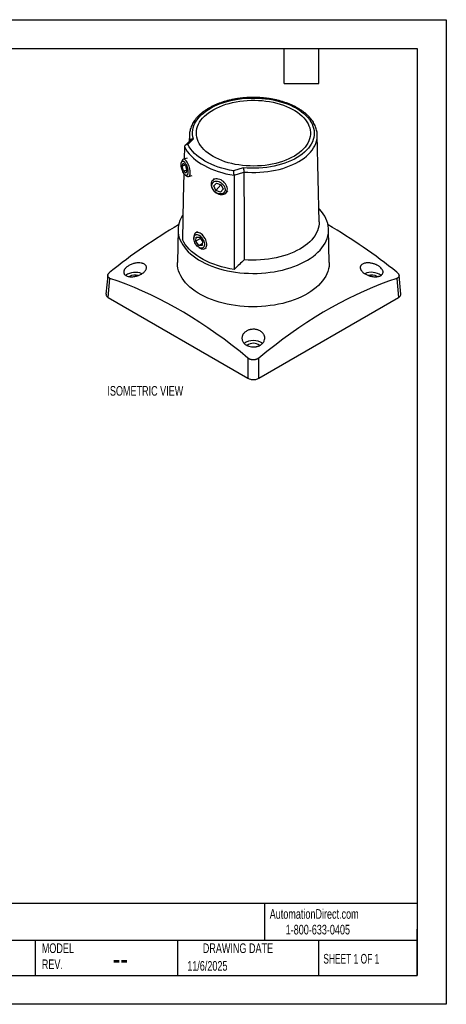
# Model space of a CAD drawing. Header units: millimetres. Extents: x 0 to 838, y 0 to 648.
# Tile 3 of 3: x 558 to 838, y 0 to 648. Entities that reach past the tile are written whole.
import ezdxf

# ---------------------------------------------------------------- set-up
doc = ezdxf.new("R2010")
doc.units = ezdxf.units.MM
doc.header["$LTSCALE"] = 3
doc.layers.add('DIMENSIONS', color=140, linetype='Continuous', lineweight=25)
doc.layers.add('TEXT', color=140, linetype='Continuous', lineweight=25)
doc.styles.add('SLDTEXTSTYLE0', font='TXT', dxfattribs={"width": 0.7})
doc.styles.add('SLDTEXTSTYLE1', font='TXT', dxfattribs={"width": 0.65})

msp = doc.modelspace()

# ---------------------------------------------------------------- linework, layer by layer
at = {"color": 7, "linetype": 'Continuous'}
for p, q in [((0.01, 647.71), (838.21, 647.71)), ((838.21, 647.71), (838.21, 0.01)), ((838.21, 0.01), (0.01, 0.01))]:
    msp.add_line(p, q, dxfattribs=at)
for p, q in [((669.29, 571.77), (669.2, 567.79)), ((669.29, 571.77), (669.29, 571.71)), ((753.35, 571.77), (753.35, 571.85)), ((754.57, 514.8), (753.35, 571.77)), ((666.04, 564.13), (665.85, 556.16)), ((670.14, 568.73), (666.43, 565.02)), ((668.19, 565.59), (671.84, 569.24)), ((664.61, 555.28), (664.08, 554.1)), ((664.5, 551.41), (665.12, 553.3)), ((666.52, 552.01), (664.5, 551.41)), ((665.44, 548.08), (664.5, 551.41)), ((665.12, 553.3), (666.68, 551.86)), ((667.77, 556.72), (665.32, 556.01)), ((666.68, 551.86), (667.62, 548.53)), ((667.57, 548.7), (665.44, 548.08)), ((667, 546.64), (665.44, 548.08)), ((666.63, 545.43), (667.72, 544.72)), ((667.62, 548.53), (667, 546.64)), ((668.71, 544.49), (671.01, 545.17)), ((704.66, 550.29), (698.34, 548.18)), ((698.6, 545.33), (705.05, 547.48)), ((685.54, 543.14), (684.36, 541.8)), ((685.29, 538.35), (686.98, 540.22)), ((686.68, 535.41), (685.29, 538.35)), ((686.68, 535.41), (689.99, 539.17)), ((686.98, 540.22), (690.06, 539.15)), ((690.06, 539.15), (691.45, 536.21)), ((689.76, 534.35), (686.68, 535.41)), ((691.44, 536.25), (689.76, 534.35)), ((691.45, 536.21), (689.76, 534.35)), ((693.36, 533.86), (694.48, 535.14)), ((661.82, 509.74), (661.36, 488.07)), ((674.51, 508.13), (673.42, 507.5)), ((761.28, 488.07), (760.82, 509.74)), ((672.17, 504.75), (672.17, 503.88)), ((673.45, 501.92), (673.63, 504.63)), ((676.5, 503.68), (673.45, 501.92)), ((675.47, 499.15), (673.45, 501.92)), ((673.63, 504.63), (675.84, 504.58)), ((677.77, 500.48), (675.47, 499.15)), ((677.68, 499.1), (675.47, 499.15)), ((675.84, 504.58), (677.86, 501.82)), ((677.86, 501.82), (677.68, 499.1)), ((675.66, 497.84), (676.42, 497.41)), ((679.42, 497.11), (680.4, 497.68)), ((615.51, 479.37), (614.4, 467.08)), ((808.24, 467.08), (807.12, 479.37)), ((615.85, 464.89), (617, 477.53)), ((805.64, 477.53), (806.78, 464.89)), ((615.85, 464.89), (707.79, 411.82)), ((714.85, 411.82), (806.78, 464.89)), ((707.79, 425.12), (707.79, 411.82)), ((714.85, 411.82), (714.85, 425.12))]:
    msp.add_line(p, q)
at = {"flags": 128}
for points in [[(671.84, 569.24), (671.49, 570.72), (671.31, 572.21), (671.3, 573.7), (671.45, 575.2), (671.77, 576.68), (672.26, 578.15), (672.91, 579.6), (673.72, 581.02), (674.69, 582.4), (675.81, 583.75), (677.08, 585.05), (678.49, 586.31), (680.04, 587.5), (681.72, 588.64), (683.52, 589.71), (685.45, 590.72), (687.48, 591.64), (689.6, 592.5), (691.82, 593.27), (694.13, 593.95), (696.5, 594.55), (698.93, 595.06), (701.42, 595.47), (703.95, 595.8), (706.51, 596.02), (709.09, 596.16), (711.68, 596.19), (714.27, 596.13), (716.84, 595.97), (719.39, 595.72), (721.91, 595.37), (724.39, 594.93), (726.81, 594.39), (729.16, 593.77), (731.44, 593.06), (733.64, 592.27), (735.74, 591.39), (737.74, 590.44), (739.63, 589.42), (741.4, 588.33), (743.04, 587.18), (744.56, 585.96), (745.93, 584.7), (747.16, 583.38), (748.24, 582.02), (749.16, 580.62), (749.93, 579.2), (750.53, 577.74), (750.97, 576.27), (751.24, 574.78), (751.35, 573.29), (751.29, 571.79), (751.06, 570.3), (750.67, 568.83), (750.11, 567.37), (749.39, 565.93), (748.51, 564.52), (747.47, 563.15), (746.29, 561.83), (744.95, 560.54), (743.48, 559.31), (741.87, 558.14), (740.13, 557.03), (738.28, 555.99), (736.31, 555.02), (734.23, 554.13), (732.06, 553.31), (729.8, 552.58), (727.47, 551.93), (725.07, 551.37), (722.61, 550.91), (720.1, 550.53), (717.56, 550.25), (714.99, 550.07), (712.4, 549.98), (709.81, 549.98), (707.23, 550.09), (704.66, 550.29)], [(684.8, 557.77), (683.11, 558.82), (681.54, 559.92), (680.1, 561.09), (678.79, 562.31), (677.63, 563.57), (676.61, 564.88), (675.75, 566.22), (675.04, 567.59), (674.49, 568.99), (674.11, 570.4), (673.88, 571.83), (673.82, 573.26), (673.92, 574.69), (674.19, 576.11), (674.62, 577.52), (675.21, 578.91), (675.95, 580.28), (676.85, 581.61), (677.91, 582.91), (679.1, 584.16), (680.44, 585.37), (681.92, 586.52), (683.52, 587.61), (685.24, 588.64), (687.08, 589.6), (689.03, 590.49), (691.07, 591.3), (693.2, 592.03), (695.41, 592.68), (697.69, 593.25), (700.03, 593.72), (702.41, 594.11), (704.84, 594.4), (707.3, 594.6), (709.77, 594.71), (712.25, 594.72), (714.72, 594.64), (717.19, 594.46), (719.62, 594.19), (722.02, 593.83), (724.37, 593.37), (726.67, 592.83), (728.89, 592.2), (731.04, 591.49), (733.11, 590.7), (735.08, 589.83), (736.94, 588.88), (738.7, 587.87), (740.33, 586.8), (741.84, 585.66), (743.21, 584.47), (744.45, 583.23), (745.53, 581.94), (746.47, 580.61), (747.26, 579.26), (747.89, 577.87), (748.36, 576.47), (748.66, 575.05), (748.81, 573.62), (748.79, 572.18), (748.6, 570.76), (748.26, 569.34), (747.75, 567.94), (747.08, 566.56), (746.25, 565.21), (745.28, 563.89), (744.15, 562.62), (742.88, 561.39), (741.47, 560.21), (739.93, 559.09), (738.27, 558.03), (736.49, 557.03), (734.6, 556.11), (732.6, 555.26), (730.51, 554.48), (728.34, 553.79), (726.1, 553.18), (723.79, 552.66), (721.42, 552.23), (719.01, 551.89), (716.57, 551.64), (714.11, 551.49), (711.63, 551.43), (709.15, 551.47), (706.68, 551.6), (704.23, 551.82), (701.81, 552.14), (699.44, 552.55), (697.11, 553.05), (694.85, 553.63), (692.66, 554.3), (690.55, 555.05), (688.53, 555.89), (686.61, 556.79), (684.8, 557.77)], [(705.05, 547.48), (707.66, 547.3), (710.29, 547.22), (712.92, 547.23), (715.55, 547.33), (718.16, 547.53), (720.74, 547.83), (723.29, 548.21), (725.79, 548.69), (728.23, 549.26), (730.61, 549.91), (732.91, 550.65), (735.12, 551.48), (737.25, 552.37), (739.27, 553.35), (741.18, 554.39), (742.97, 555.51), (744.64, 556.68), (746.18, 557.92), (747.58, 559.2), (748.84, 560.54), (749.95, 561.92), (750.91, 563.33), (751.72, 564.78), (752.37, 566.25), (752.85, 567.74), (753.18, 569.25), (753.34, 570.77), (753.35, 571.77)], [(666.04, 564.13), (666.88, 562.58), (667.89, 561.05), (669.06, 559.56), (670.37, 558.11), (671.84, 556.72), (673.45, 555.37), (675.2, 554.08), (677.07, 552.86), (679.08, 551.71), (681.19, 550.62), (683.42, 549.61), (685.75, 548.68), (688.17, 547.84), (690.68, 547.08), (693.26, 546.4), (695.9, 545.82), (698.6, 545.33)], [(698.34, 548.18), (695.71, 548.69), (693.14, 549.29), (690.64, 549.99), (688.21, 550.77), (685.87, 551.63), (683.63, 552.58), (681.5, 553.6), (679.47, 554.7), (677.57, 555.86), (675.8, 557.1), (674.16, 558.39), (672.67, 559.74), (671.32, 561.14), (670.12, 562.58), (669.08, 564.07), (668.19, 565.59)], [(668.11, 546.05), (667.91, 545.62), (667.65, 545.34), (667.34, 545.22), (666.98, 545.26), (666.59, 545.46), (666.18, 545.81), (665.77, 546.31), (665.37, 546.93), (664.99, 547.65), (664.64, 548.45), (664.35, 549.31), (664.11, 550.18), (663.94, 551.05), (663.85, 551.88), (663.82, 552.65), (663.88, 553.33), (664, 553.89), (664.2, 554.32), (664.46, 554.6), (664.78, 554.72), (665.14, 554.68), (665.53, 554.48), (665.94, 554.12), (666.35, 553.63), (666.75, 553.01), (667.13, 552.28), (667.47, 551.48), (667.77, 550.63), (668, 549.75), (668.17, 548.88), (668.27, 548.05), (668.29, 547.28), (668.24, 546.61), (668.11, 546.05)], [(669.52, 545.47), (669.66, 546.08), (669.73, 546.8), (669.73, 547.61), (669.65, 548.49), (669.5, 549.43), (669.29, 550.38), (669.01, 551.33), (668.67, 552.25), (668.3, 553.12), (667.88, 553.91), (667.45, 554.6), (667, 555.17), (666.55, 555.6), (666.11, 555.89), (665.7, 556.03), (665.33, 556.01), (665, 555.83), (664.73, 555.5), (664.61, 555.28)], [(665.63, 546.56), (665.25, 530.08), (664.63, 503.1)], [(667.72, 544.72), (667.91, 544.61), (668.33, 544.47), (668.7, 544.49), (669.03, 544.67), (669.3, 545), (669.52, 545.47)], [(698.6, 545.33), (698.7, 510.76), (698.78, 483.38)], [(705.05, 547.48), (705.18, 515.27), (705.29, 489.77)], [(689.16, 542.63), (688.28, 542.87), (687.41, 542.98), (686.59, 542.94), (685.82, 542.76), (685.14, 542.45), (684.56, 542.01), (684.09, 541.46), (683.76, 540.81), (683.56, 540.07), (683.51, 539.28), (683.61, 538.45), (683.85, 537.6), (684.22, 536.76), (684.72, 535.94), (685.34, 535.18), (686.05, 534.49), (686.84, 533.89), (687.68, 533.4), (688.55, 533.03), (689.43, 532.79), (690.3, 532.69), (691.13, 532.73), (691.89, 532.91), (692.58, 533.22), (693.16, 533.66), (693.62, 534.21), (693.96, 534.86), (694.15, 535.59), (694.2, 536.39), (694.11, 537.22), (693.87, 538.07), (693.49, 538.91), (692.99, 539.72), (692.38, 540.49), (691.67, 541.18), (690.88, 541.77), (690.04, 542.26), (689.16, 542.63)], [(688.62, 541.22), (689.42, 540.88), (690.19, 540.41), (690.89, 539.83), (691.51, 539.17), (692.02, 538.44), (692.41, 537.68), (692.65, 536.9), (692.76, 536.13), (692.71, 535.4), (692.52, 534.74), (692.18, 534.16), (691.72, 533.69), (691.14, 533.34), (690.46, 533.13), (689.72, 533.06), (688.93, 533.13), (688.12, 533.34), (687.32, 533.69), (686.55, 534.15), (685.85, 534.73), (685.23, 535.39), (684.72, 536.12), (684.34, 536.88), (684.09, 537.66), (683.98, 538.43), (684.03, 539.16), (684.22, 539.82), (684.56, 540.4), (685.02, 540.87), (685.6, 541.22), (686.28, 541.43), (687.02, 541.51), (687.81, 541.44), (688.62, 541.22)], [(664.93, 519.36), (664.63, 518.88), (663.76, 517.31), (663.05, 515.72), (662.5, 514.1), (662.11, 512.47), (661.88, 510.83), (661.82, 509.18), (661.92, 507.54), (662.19, 505.9), (662.62, 504.27), (663.21, 502.66), (663.96, 501.07), (664.87, 499.51), (665.94, 497.98), (667.15, 496.49), (668.51, 495.04), (670.01, 493.64), (671.65, 492.29), (673.43, 491), (675.32, 489.77), (677.34, 488.61), (679.47, 487.51), (681.71, 486.49), (684.04, 485.54), (686.47, 484.68), (688.97, 483.89), (691.56, 483.19), (694.2, 482.58), (696.91, 482.05), (699.66, 481.62), (702.45, 481.28), (705.27, 481.03), (708.11, 480.87), (710.96, 480.81), (713.81, 480.85), (716.66, 480.98), (719.48, 481.21), (722.28, 481.52), (725.05, 481.93), (727.76, 482.44), (730.43, 483.03), (733.03, 483.71), (735.55, 484.47), (738, 485.32), (740.36, 486.25), (742.62, 487.25), (744.78, 488.33), (746.82, 489.48), (748.75, 490.69), (750.55, 491.97), (752.23, 493.3), (753.76, 494.69), (755.16, 496.12), (756.41, 497.6), (757.51, 499.12), (758.46, 500.68), (759.25, 502.26), (759.89, 503.86), (760.36, 505.49), (760.66, 507.13), (760.81, 508.77), (760.79, 510.42), (760.6, 512.06), (760.25, 513.7), (759.74, 515.32), (759.07, 516.92), (758.24, 518.49), (757.25, 520.04), (756.11, 521.55), (754.83, 523.02), (754.38, 523.48)], [(754.57, 514.8), (754.52, 513.33), (754.32, 511.79), (753.95, 510.27), (753.42, 508.76), (752.73, 507.28), (751.88, 505.82), (750.88, 504.39), (749.72, 503), (748.42, 501.66), (746.98, 500.37), (745.41, 499.12), (743.71, 497.94), (741.88, 496.82), (739.94, 495.77), (737.88, 494.79), (735.73, 493.88), (733.49, 493.05), (731.16, 492.3), (728.75, 491.64), (726.28, 491.06), (723.75, 490.58), (721.18, 490.18), (718.56, 489.87), (715.92, 489.66), (713.27, 489.55), (710.6, 489.53), (707.94, 489.6), (705.29, 489.77)], [(680.65, 499.49), (680.64, 500.3), (680.52, 501.17), (680.29, 502.07), (679.95, 502.97), (679.52, 503.86), (679, 504.7), (678.41, 505.48), (677.76, 506.17), (677.08, 506.76), (676.39, 507.22), (675.69, 507.55), (675.01, 507.74), (674.37, 507.78), (673.79, 507.67), (673.27, 507.41), (672.85, 507.02), (672.52, 506.49), (672.3, 505.85), (672.19, 505.12), (672.17, 504.75)], [(679.13, 499.56), (679.02, 498.89), (678.8, 498.32), (678.47, 497.87), (678.05, 497.56), (677.54, 497.4), (676.97, 497.38), (676.35, 497.52), (675.72, 497.81), (675.07, 498.24), (674.45, 498.79), (673.87, 499.44), (673.35, 500.18), (672.91, 500.97), (672.57, 501.8), (672.32, 502.63), (672.19, 503.43), (672.18, 504.18), (672.29, 504.85), (672.51, 505.41), (672.84, 505.86), (673.27, 506.17), (673.77, 506.34), (674.34, 506.35), (674.96, 506.21), (675.6, 505.92), (676.24, 505.5), (676.86, 504.95), (677.44, 504.29), (677.96, 503.56), (678.4, 502.76), (678.75, 501.94), (678.99, 501.11), (679.12, 500.31), (679.13, 499.56)], [(698.78, 483.38), (695.94, 483.88), (693.15, 484.48), (690.43, 485.17), (687.79, 485.96), (685.23, 486.84), (682.78, 487.81), (680.43, 488.87), (678.2, 490), (676.1, 491.22), (674.13, 492.51), (672.3, 493.86), (670.62, 495.28), (669.09, 496.75), (667.73, 498.27), (666.52, 499.85), (665.49, 501.46), (664.63, 503.1)], [(676.42, 497.41), (676.45, 497.39), (677.14, 497.06), (677.82, 496.87), (678.46, 496.83), (679.05, 496.94), (679.56, 497.2), (679.98, 497.59), (680.31, 498.12), (680.54, 498.76), (680.65, 499.49)], [(761.28, 488.07), (761.27, 487.09), (761.13, 485.43), (760.81, 483.78), (760.34, 482.14), (759.7, 480.52), (758.9, 478.92), (757.95, 477.35), (756.83, 475.82), (755.57, 474.33), (754.16, 472.88), (752.61, 471.48), (750.92, 470.13), (749.1, 468.84), (747.15, 467.62), (745.09, 466.46), (742.91, 465.37), (740.63, 464.36), (738.25, 463.42), (735.78, 462.57), (733.23, 461.79), (730.61, 461.11), (727.92, 460.51), (725.18, 460), (722.39, 459.59), (719.56, 459.27), (716.71, 459.04), (713.84, 458.91), (710.96, 458.87), (708.08, 458.93), (705.21, 459.09), (702.37, 459.34), (699.55, 459.68), (696.77, 460.12), (694.04, 460.65), (691.37, 461.27), (688.76, 461.98), (686.23, 462.77), (683.79, 463.65), (681.43, 464.6), (679.17, 465.64), (677.02, 466.74), (674.99, 467.92), (673.07, 469.16), (671.28, 470.46), (669.63, 471.82), (668.11, 473.23), (666.74, 474.7), (665.51, 476.2), (664.44, 477.74), (663.52, 479.32), (662.76, 480.92), (662.16, 482.55), (661.73, 484.19), (661.46, 485.85), (661.36, 487.51), (661.36, 488.07)], [(707.79, 425.12), (702.56, 429.37), (697.31, 433.49), (692.02, 437.47), (686.72, 441.31), (681.39, 445.01), (676.05, 448.56), (670.69, 451.96), (665.32, 455.22), (659.95, 458.32), (654.57, 461.27), (649.18, 464.07), (643.8, 466.71), (638.42, 469.2), (633.05, 471.52), (627.68, 473.68), (622.33, 475.69), (617, 477.53)], [(805.64, 477.53), (800.3, 475.69), (794.95, 473.68), (789.59, 471.52), (784.22, 469.2), (778.84, 466.71), (773.46, 464.07), (768.07, 461.27), (762.69, 458.32), (757.31, 455.22), (751.94, 451.96), (746.59, 448.56), (741.24, 445.01), (735.92, 441.31), (730.61, 437.47), (725.33, 433.49), (720.08, 429.37), (714.85, 425.12)]]:
    msp.add_lwpolyline(points, dxfattribs=at)
for centre, radius, start, end in [((683.49, 571.48), 14.2, 179.08524, 193.16531), ((847.2, 195.86), 366.93, 120.284, 128.85455), ((574.67, 194.74), 368.28, 51.1612, 59.70025), ((633.63, 470.38), 11.13, 66.68282, 124.78042), ((633.57, 473.03), 6.73, 72.32027, 123.10632), ((789.02, 470.48), 11.04, 54.9136, 113.62252), ((789.06, 473.02), 6.73, 57.04029, 107.92894), ((711.32, 425.72), 10.91, 56.53905, 123.66221), ((711.32, 428.8), 6.1, 48.28875, 131.54356)]:
    msp.add_arc(centre, radius, start, end)
for points, knots in [([(753.33, 571.86), (753.32, 572.2), (753.3, 573.04), (753.09, 574.38), (752.74, 575.87), (752.23, 577.34), (751.58, 578.78), (750.79, 580.2), (749.86, 581.6), (748.79, 582.95), (747.58, 584.27), (746.25, 585.54), (744.78, 586.75), (743.2, 587.92), (741.51, 589.02), (739.71, 590.06), (737.81, 591.03), (735.82, 591.93), (733.74, 592.75), (731.59, 593.5), (729.36, 594.17), (727.08, 594.77), (724.74, 595.28), (722.35, 595.7), (719.93, 596.05), (717.48, 596.31), (715, 596.48), (712.52, 596.56), (710.03, 596.56), (707.54, 596.47), (705.07, 596.3), (702.62, 596.04), (700.2, 595.69), (697.81, 595.26), (695.48, 594.75), (693.19, 594.15), (690.97, 593.48), (688.82, 592.72), (686.75, 591.89), (684.76, 590.99), (682.86, 590.02), (681.06, 588.98), (679.37, 587.87), (677.78, 586.7), (676.32, 585.47), (674.98, 584.19), (673.77, 582.86), (672.69, 581.48), (671.76, 580.06), (670.97, 578.62), (670.33, 577.14), (669.84, 575.65), (669.5, 574.15), (669.32, 572.83), (669.31, 572.01), (669.3, 571.7)], [0, 0, 0, 0, 0.012572, 0.030991, 0.049439, 0.067957, 0.086578, 0.105319, 0.124188, 0.143177, 0.162271, 0.18145, 0.200691, 0.219975, 0.239285, 0.258606, 0.277927, 0.297241, 0.316545, 0.335837, 0.355117, 0.374384, 0.393639, 0.412885, 0.432122, 0.451352, 0.470577, 0.489799, 0.50902, 0.528242, 0.547465, 0.566693, 0.585926, 0.605168, 0.624419, 0.643682, 0.662958, 0.68225, 0.701556, 0.72088, 0.740219, 0.759572, 0.778936, 0.798304, 0.817663, 0.837, 0.856295, 0.875528, 0.894674, 0.91371, 0.932619, 0.951393, 0.970038, 0.988572, 1, 1, 1, 1]), ([(668.19, 565.59), (668.14, 565.59), (668.04, 565.6), (667.89, 565.59), (667.75, 565.58), (667.62, 565.57), (667.51, 565.55), (667.3, 565.51), (667.02, 565.42), (666.73, 565.27), (666.5, 565.1), (666.34, 564.93), (666.21, 564.74), (666.11, 564.55), (666.05, 564.34), (666.04, 564.2), (666.04, 564.13)], [0, 0, 0, 0, 0.050027, 0.096794, 0.140296, 0.180528, 0.217488, 0.251172, 0.382412, 0.501073, 0.589558, 0.675675, 0.759585, 0.841471, 0.921536, 1, 1, 1, 1]), ([(671.84, 569.24), (671.58, 569.24), (671.05, 569.25), (670.47, 569.02), (670.22, 568.8), (670.14, 568.73)], [0, 0, 0, 0, 0.401632, 0.802007, 1, 1, 1, 1]), ([(698.6, 545.33), (698.6, 545.37), (698.6, 545.45), (698.6, 545.57), (698.6, 545.7), (698.59, 545.84), (698.59, 545.98), (698.58, 546.12), (698.57, 546.27), (698.56, 546.42), (698.55, 546.57), (698.53, 546.73), (698.51, 546.96), (698.48, 547.26), (698.44, 547.56), (698.41, 547.81), (698.38, 548), (698.36, 548.12), (698.34, 548.18)], [0, 0, 0, 0, 0.042607, 0.08566, 0.129197, 0.173253, 0.217865, 0.263064, 0.308883, 0.355349, 0.402492, 0.450337, 0.498907, 0.618103, 0.749049, 0.819517, 0.90318, 1, 1, 1, 1]), ([(704.66, 550.29), (704.67, 550.26), (704.68, 550.21), (704.71, 550.13), (704.73, 550.05), (704.75, 549.96), (704.77, 549.88), (704.79, 549.8), (704.82, 549.64), (704.87, 549.38), (704.92, 549.04), (704.96, 548.73), (704.99, 548.46), (705.02, 548.19), (705.03, 547.94), (705.04, 547.7), (705.05, 547.55), (705.05, 547.48)], [0, 0, 0, 0, 0.042805, 0.0832903, 0.1214535, 0.157292, 0.1908041, 0.2219879, 0.2508423, 0.3813604, 0.5006828, 0.5885385, 0.674375, 0.7583056, 0.8404576, 0.9209715, 1, 1, 1, 1]), ([(628.23, 479.04), (627.94, 479.15), (627.44, 479.4), (626.84, 479.84), (626.38, 480.38), (626.08, 481.03), (626, 481.75), (626.13, 482.48), (626.43, 483.18), (626.92, 483.93), (627.62, 484.69), (628.46, 485.36), (629.38, 485.95), (630.35, 486.47), (631.71, 487.03), (633.21, 487.45), (634.73, 487.69), (636.11, 487.76), (637.25, 487.68), (638.18, 487.49), (638.93, 487.26), (639.64, 486.91), (640.21, 486.48), (640.61, 486.03), (640.96, 485.42), (641.09, 484.68), (640.94, 483.83), (640.65, 483.13), (640.15, 482.38), (639.45, 481.63), (638.62, 480.95), (637.56, 480.27), (636.42, 479.7), (635.09, 479.21), (633.88, 478.88), (632.67, 478.67), (631.56, 478.58), (630.54, 478.58), (629.4, 478.7), (628.66, 478.89), (628.23, 479.04)], [0, 0, 0, 0, 0.0262, 0.049366, 0.072422, 0.100623, 0.128734, 0.152064, 0.17664, 0.201161, 0.229292, 0.257454, 0.277967, 0.303601, 0.329217, 0.37102, 0.400137, 0.427597, 0.462012, 0.481051, 0.500017, 0.525359, 0.55068, 0.569333, 0.587952, 0.628694, 0.65203, 0.676625, 0.701179, 0.729261, 0.757447, 0.777947, 0.814316, 0.839825, 0.867183, 0.892392, 0.917721, 0.939871, 0.962025, 1, 1, 1, 1]), ([(783.8, 481.15), (783.51, 481.37), (782.97, 481.85), (782.31, 482.61), (781.9, 483.32), (781.67, 483.95), (781.58, 484.53), (781.61, 485.04), (781.77, 485.58), (782.07, 486.12), (782.65, 486.69), (783.44, 487.16), (784.29, 487.45), (785.18, 487.64), (786.11, 487.74), (787.24, 487.74), (788.35, 487.63), (789.4, 487.44), (790.35, 487.19), (791.2, 486.91), (792.1, 486.55), (793.03, 486.09), (793.93, 485.53), (794.65, 484.99), (795.41, 484.29), (796.04, 483.5), (796.44, 482.68), (796.61, 482), (796.61, 481.41), (796.47, 480.82), (796.17, 480.26), (795.64, 479.7), (794.9, 479.23), (794.02, 478.89), (793.08, 478.68), (792.2, 478.59), (791.33, 478.57), (790.38, 478.63), (789.3, 478.77), (788.12, 479.04), (787.04, 479.39), (786.06, 479.79), (784.95, 480.34), (784.22, 480.82), (783.8, 481.15)], [0, 0, 0, 0, 0.026073, 0.053147, 0.080159, 0.099256, 0.118388, 0.141213, 0.155321, 0.181956, 0.208559, 0.237806, 0.267038, 0.281604, 0.308112, 0.334615, 0.357664, 0.380624, 0.402452, 0.41957, 0.436524, 0.46416, 0.486004, 0.507775, 0.527543, 0.563477, 0.589521, 0.612072, 0.634477, 0.653377, 0.679008, 0.704639, 0.732898, 0.761287, 0.78403, 0.806917, 0.825315, 0.843877, 0.869652, 0.895355, 0.919722, 0.94093, 0.962157, 1, 1, 1, 1]), ([(617, 477.53), (616.95, 477.55), (616.84, 477.58), (616.69, 477.65), (616.54, 477.72), (616.41, 477.79), (616.28, 477.87), (616.16, 477.95), (616.06, 478.04), (615.96, 478.13), (615.87, 478.23), (615.79, 478.33), (615.73, 478.43), (615.67, 478.53), (615.62, 478.64), (615.58, 478.75), (615.54, 478.87), (615.52, 478.98), (615.51, 479.1), (615.5, 479.25), (615.52, 479.43), (615.56, 479.66), (615.63, 479.89), (615.74, 480.13), (615.87, 480.38), (616.03, 480.62), (616.23, 480.87), (616.46, 481.12), (616.71, 481.37), (616.9, 481.52), (617, 481.6)], [0, 0, 0, 0, 0.029797, 0.059329, 0.088602, 0.11762, 0.146388, 0.17491, 0.203193, 0.23124, 0.259058, 0.286653, 0.314028, 0.341192, 0.368148, 0.394904, 0.421466, 0.447839, 0.474031, 0.500047, 0.546967, 0.594476, 0.642613, 0.691414, 0.740913, 0.791145, 0.842139, 0.893927, 0.946538, 1, 1, 1, 1]), ([(805.64, 481.6), (805.69, 481.56), (805.8, 481.47), (805.95, 481.34), (806.1, 481.2), (806.23, 481.06), (806.36, 480.93), (806.47, 480.79), (806.58, 480.65), (806.68, 480.51), (806.76, 480.38), (806.84, 480.24), (806.91, 480.11), (806.97, 479.97), (807.02, 479.84), (807.06, 479.71), (807.09, 479.58), (807.12, 479.46), (807.13, 479.34), (807.13, 479.18), (807.12, 479), (807.08, 478.8), (807.01, 478.6), (806.9, 478.41), (806.77, 478.23), (806.6, 478.06), (806.41, 477.9), (806.18, 477.76), (805.93, 477.63), (805.73, 477.56), (805.64, 477.53)], [0, 0, 0, 0, 0.029793, 0.059322, 0.088592, 0.117608, 0.146374, 0.174895, 0.203176, 0.231223, 0.259041, 0.286635, 0.314012, 0.341176, 0.368134, 0.394892, 0.421456, 0.447832, 0.474027, 0.500047, 0.546958, 0.594461, 0.642594, 0.691392, 0.74089, 0.791122, 0.84212, 0.893912, 0.94653, 1, 1, 1, 1]), ([(614.46, 467.08), (614.43, 466.93), (614.36, 466.56), (614.64, 465.97), (615.12, 465.37), (615.62, 465.05), (615.85, 464.89)], [0, 0, 0, 0, 0.180631, 0.466792, 0.741918, 1, 1, 1, 1]), ([(806.78, 464.89), (807.08, 465.09), (807.7, 465.52), (808.21, 466.29), (808.21, 466.83), (808.21, 467.08)], [0, 0, 0, 0, 0.331516, 0.688059, 1, 1, 1, 1]), ([(706.02, 434.14), (705.72, 434.37), (705.21, 434.84), (704.61, 435.61), (704.14, 436.47), (703.85, 437.44), (703.79, 438.39), (703.93, 439.44), (704.3, 440.41), (704.94, 441.35), (705.62, 442.08), (706.32, 442.61), (707.07, 443.06), (707.86, 443.44), (708.81, 443.75), (709.85, 443.97), (710.96, 444.09), (712.16, 444.06), (713.27, 443.89), (714.29, 443.61), (715.3, 443.21), (716.26, 442.67), (717.09, 442), (717.74, 441.29), (718.27, 440.5), (718.73, 439.42), (718.91, 438.03), (718.62, 436.77), (718.18, 435.88), (717.78, 435.28), (717.29, 434.71), (716.62, 434.11), (715.74, 433.52), (714.76, 433.07), (713.87, 432.77), (713.01, 432.57), (712.05, 432.45), (711.02, 432.42), (709.74, 432.53), (708.47, 432.83), (707.12, 433.39), (706.4, 433.84), (706.02, 434.14)], [0, 0, 0, 0, 0.026413, 0.050411, 0.074455, 0.103662, 0.132866, 0.152808, 0.191587, 0.215895, 0.240861, 0.265675, 0.277751, 0.301233, 0.32451, 0.342889, 0.368695, 0.394362, 0.417843, 0.440028, 0.462309, 0.488846, 0.51547, 0.537985, 0.560647, 0.588866, 0.63286, 0.675759, 0.693843, 0.711917, 0.731163, 0.750297, 0.777571, 0.804778, 0.821842, 0.83888, 0.860955, 0.882875, 0.90351, 0.941467, 0.96547, 1, 1, 1, 1]), ([(714.85, 425.12), (714.79, 425.07), (714.69, 424.99), (714.51, 424.86), (714.34, 424.75), (714.15, 424.64), (713.97, 424.53), (713.77, 424.44), (713.58, 424.35), (713.38, 424.27), (713.18, 424.2), (712.98, 424.14), (712.77, 424.08), (712.57, 424.04), (712.36, 423.99), (712.15, 423.96), (711.94, 423.94), (711.73, 423.92), (711.53, 423.91), (711.26, 423.9), (710.94, 423.91), (710.57, 423.95), (710.2, 424.01), (709.82, 424.09), (709.46, 424.2), (709.1, 424.33), (708.74, 424.49), (708.41, 424.68), (708.08, 424.88), (707.89, 425.04), (707.79, 425.12)], [0, 0, 0, 0, 0.029797, 0.059329, 0.088602, 0.11762, 0.146388, 0.17491, 0.203193, 0.23124, 0.259058, 0.286653, 0.314028, 0.341192, 0.368148, 0.394904, 0.421466, 0.447839, 0.474031, 0.500047, 0.546967, 0.594476, 0.642613, 0.691414, 0.740913, 0.791145, 0.842139, 0.893927, 0.946538, 1, 1, 1, 1]), ([(707.79, 411.82), (708.2, 411.58), (708.73, 411.36), (709.64, 411.14), (709.96, 411.08), (710.63, 410.99), (710.97, 410.97), (711.66, 410.97), (712.01, 410.99), (712.68, 411.08), (713, 411.14), (713.91, 411.36), (714.43, 411.58), (714.85, 411.82)], [0, 0, 0, 0, 0.25, 0.25, 0.375, 0.375, 0.5, 0.5, 0.625, 0.625, 0.75, 0.75, 1, 1, 1, 1])]:
    msp.add_open_spline(points, degree=3, knots=knots)
msp.add_open_spline([(705.29, 489.77), (703.21, 487.82), (701.05, 485.7), (698.78, 483.38)], degree=3)
at = {"layer": 'TEXT'}
for p, q in [((19.05, 628.65), (819.15, 628.65)), ((731.52, 605.79), (731.52, 628.65)), ((754.38, 605.79), (754.38, 628.65)), ((819.15, 628.65), (819.15, 19.05)), ((731.52, 605.79), (754.38, 605.79)), ((819.15, 66.38), (19.05, 66.38)), ((718.73, 66.38), (718.73, 41.91)), ((819.15, 19.05), (819.15, 49.53)), ((819.15, 41.91), (19.05, 41.91)), ((567.9, 41.91), (567.9, 19.05)), ((661.4, 41.91), (661.4, 19.05)), ((754.05, 41.91), (754.05, 19.05)), ((19.05, 19.05), (819.15, 19.05))]:
    msp.add_line(p, q, dxfattribs=at)

# ---------------------------------------------------------------- texts
at = {"color": 179, "linetype": 'Continuous', "lineweight": 18, "char_height": 6.35, "attachment_point": 1, "style": 'SLDTEXTSTYLE0'}
for s, insert in [('AutomationDirect.com', (722.08, 62.63)), ('1-800-633-0405', (732.57, 52.31))]:
    msp.add_mtext(s, dxfattribs=dict(at, insert=insert))
at = {"layer": 'DIMENSIONS', "insert": (615.33, 406.72), "char_height": 6.35, "attachment_point": 1, "style": 'SLDTEXTSTYLE0'}
msp.add_mtext('ISOMETRIC VIEW', dxfattribs=at)
at = {"layer": 'TEXT'}
for s, insert, char_height, attachment_point, style in [('R149-030-001', (477.62, 60.06), 11.1125, 1, 'SLDTEXTSTYLE0'), ('MODEL ^JREV.', (572.2, 40.09), 6.35, 1, 'SLDTEXTSTYLE0'), ('DRAWING DATE', (701.18, 40.09), 6.35, 2, 'SLDTEXTSTYLE0'), ('SHEET 1 OF 1', (757.32, 33.15), 6.35, 1, 'SLDTEXTSTYLE1'), ('--', (618.89, 38.08), 15.875, 1, 'SLDTEXTSTYLE0'), ('11/6/2025', (667.84, 28.46), 6.35, 1, 'SLDTEXTSTYLE0')]:
    msp.add_mtext(s, dxfattribs=dict(at, insert=insert, char_height=char_height, attachment_point=attachment_point, style=style))

doc.saveas('drawing.dxf')
